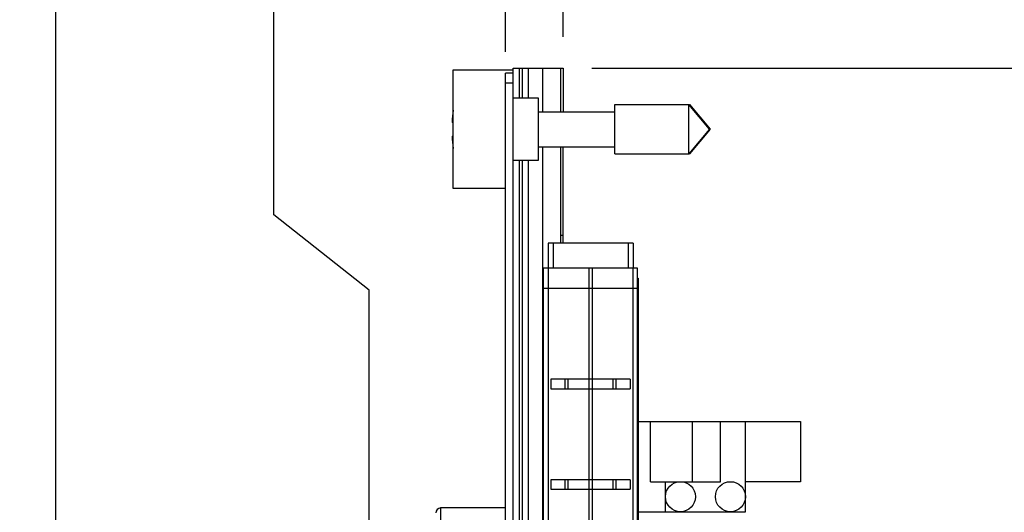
# Model space of a CAD drawing. Header units: inches. Extents: x 0 to 22, y 0 to 17.
# Tile 119 of 121: x 17.9 to 19.9, y 11.6 to 12.6. Entities that reach past the tile are written whole.
import ezdxf

# ---------------------------------------------------------------- set-up
doc = ezdxf.new("R2010")
doc.units = ezdxf.units.IN
doc.header["$LTSCALE"] = 1.21
doc.header["$MEASUREMENT"] = 0
doc.layers.get('0').update_dxf_attribs({"linetype": 'CONTINUOUS'})
doc.layers.add('DIMENSIONS', color=7, linetype='CONTINUOUS')
doc.styles.get("Standard").update_dxf_attribs({"font": 'txt', "width": 0.8})
doc.dimstyles.new('DIMSTYLE_1', dxfattribs={"dimtxt": 0.125, "dimasz": 0.18, "dimexe": 0.125, "dimexo": 0.0625, "dimgap": 0.03125, "dimtad": 0, "dimtih": 1, "dimtoh": 1, "dimzin": 4, "dimdsep": 46, "dimtxsty": 'STANDARD', "dimblk": '_FILLED', "dimblk1": '_FILLED', "dimblk2": '_FILLED', "dimcen": 0.09, "dimadec": 0, "dimazin": 0, "dimtp": 0.01, "dimtm": 0.01, "dimtfac": 1, "dimtofl": 0, "dimtmove": 0, "dimatfit": 3, "dimldrblk": '_FILLED', "dimfxl": 1, "dimtolj": 1, "dimtzin": 4, "dimarcsym": 0})
doc.dimstyles.new('DIMSTYLE_2', dxfattribs={"dimtxt": 0.125, "dimasz": 0.18, "dimexe": 0.125, "dimexo": 0.0625, "dimgap": 0.0625, "dimtad": 0, "dimtih": 1, "dimtoh": 1, "dimzin": 4, "dimdsep": 46, "dimtxsty": 'STANDARD', "dimblk": '_FILLED', "dimblk1": '_FILLED', "dimblk2": '_FILLED', "dimcen": 0.09, "dimadec": 0, "dimazin": 0, "dimtp": 0.01, "dimtm": 0.01, "dimtfac": 1, "dimtofl": 0, "dimtmove": 0, "dimatfit": 3, "dimldrblk": '_FILLED', "dimfxl": 1, "dimtolj": 1, "dimtzin": 4, "dimarcsym": 0})

# ---------------------------------------------------------------- blocks, each defined once
blk = doc.blocks.new('*D46')
at = {"layer": 'DIMENSIONS', "color": 2, "linetype": 'CONTINUOUS'}
for p, q in [((18.7141, 12.7685), (18.7141, 12.9226)), ((18.8616, 12.6573), (18.7141, 12.7685)), ((18.8616, 12.5176), (18.8616, 12.6573))]:
    blk.add_line(p, q, dxfattribs=at)
at = {"layer": 'DIMENSIONS', "color": 2, "linetype": 'CONTINUOUS', "insert": (18.6516, 12.9851), "char_height": 0.125, "width": 0.925, "attachment_point": 1, "rotation": 90, "line_spacing_factor": 0.9}
blk.add_mtext('.12{\\Ftxt.shx;\\W1.000000;\\H0.125000; }[2.9]', dxfattribs=at)
blk = doc.blocks.new('_FILLED')
at = {"color": 0, "linetype": 'BYBLOCK'}
blk.add_solid([(0, 0), (-1, 0.174), (-1, -0.174)], dxfattribs=at)
blk = doc.blocks.new('*D47')
at = {"layer": 'DIMENSIONS', "color": 2, "linetype": 'CONTINUOUS'}
blk.add_line((18.9766, 12.5476), (18.9766, 12.9226), dxfattribs=at)
at = {"layer": 'DIMENSIONS', "color": 2, "linetype": 'CONTINUOUS', "insert": (18.9141, 12.9851), "char_height": 0.125, "width": 0.725, "attachment_point": 1, "rotation": 90, "line_spacing_factor": 0.9}
blk.add_mtext('.00{\\Ftxt.shx;\\W1.000000;\\H0.125000; }[0]', dxfattribs=at)
blk = doc.blocks.new('*D48')
at = {"layer": 'DIMENSIONS', "color": 2, "linetype": 'CONTINUOUS'}
blk.add_line((17.9616, 11.3046), (17.9616, 12.9226), dxfattribs=at)
at = {"layer": 'DIMENSIONS', "color": 2, "linetype": 'CONTINUOUS', "insert": (17.8991, 12.9851), "char_height": 0.125, "width": 1.125, "attachment_point": 1, "rotation": 90, "line_spacing_factor": 0.9}
blk.add_mtext('1.02{\\Ftxt.shx;\\W1.000000;\\H0.125000; }[25.8]', dxfattribs=at)
blk = doc.blocks.new('*D52')
at = {"layer": 'DIMENSIONS', "color": 2, "linetype": 'CONTINUOUS'}
for p, q in [((18.3978, 12.192), (18.3978, 12.9226)), ((18.5882, 12.0413), (18.3978, 12.192)), ((18.5882, 11.5634), (18.5882, 12.0413))]:
    blk.add_line(p, q, dxfattribs=at)
at = {"layer": 'DIMENSIONS', "color": 2, "linetype": 'CONTINUOUS', "insert": (18.3353, 12.9851), "char_height": 0.125, "width": 1.325, "attachment_point": 1, "rotation": 90, "line_spacing_factor": 0.9}
blk.add_mtext('19X .39{\\Ftxt.shx;\\W1.000000;\\H0.125000; }[9.9]', dxfattribs=at)
blk = doc.blocks.new('*D53')
at = {"layer": 'DIMENSIONS', "color": 2, "linetype": 'CONTINUOUS'}
for p, q in [((19.0341, 12.4851), (20.5303, 12.4851)), ((20.4053, 12.4851), (20.4053, 10.0776)), ((20.4053, 7.4201), (20.4053, 9.8276)), ((18.9983, 7.4201), (20.5303, 7.4201))]:
    blk.add_line(p, q, dxfattribs=at)
at = {"layer": 'DIMENSIONS', "color": 2, "linetype": 'CONTINUOUS', "xscale": 0.18, "yscale": 0.18, "zscale": 0.18}
for p, rotation in [((20.4053, 12.4851), 90), ((20.4053, 7.4201), 270)]:
    blk.add_blockref('_FILLED', p, dxfattribs=dict(at, rotation=rotation))
at = {"layer": 'DIMENSIONS', "color": 2, "linetype": 'CONTINUOUS', "insert": (20.4053, 10.0151), "char_height": 0.125, "width": 1.225, "attachment_point": 2, "line_spacing_factor": 0.9}
blk.add_mtext('5.07{\\Ftxt.shx;\\W1.000000;\\H0.125000; }[128.7]', dxfattribs=at)

msp = doc.modelspace()

# ---------------------------------------------------------------- linework, layer by layer
at = {"color": 7, "linetype": 'CONTINUOUS'}
for p, q in [((18.7566, 12.2446), (18.7566, 12.4816)), ((18.7566, 12.4816), (18.8766, 12.4816)), ((18.8616, 8.3492), (18.8616, 12.4751)), ((18.8766, 12.4751), (18.8616, 12.4751)), ((18.8766, 8.0392), (18.8766, 12.4851)), ((18.8766, 12.4851), (18.9766, 12.4851)), ((18.9066, 12.4851), (18.9066, 12.4256)), ((18.9716, 12.4851), (18.9716, 12.3982)), ((18.9766, 12.4851), (18.9766, 12.3982)), ((18.8766, 12.4256), (18.9266, 12.4256)), ((18.9266, 12.4256), (18.9266, 12.3006)), ((18.9266, 12.3982), (19.0803, 12.3982)), ((19.0803, 12.3139), (19.0803, 12.4123)), ((19.0803, 12.4123), (19.2294, 12.4123)), ((19.2284, 12.3139), (19.2284, 12.4123)), ((19.2697, 12.3631), (19.2284, 12.4123)), ((19.2294, 12.4111), (19.2294, 12.4123)), ((19.2294, 12.4123), (19.2707, 12.3631)), ((18.7566, 12.3769), (18.7545, 12.3769)), ((19.2697, 12.3631), (19.2284, 12.3139)), ((19.2707, 12.3631), (19.2294, 12.3139)), ((18.7545, 12.3493), (18.7566, 12.3493)), ((18.9266, 12.3281), (19.0803, 12.3281)), ((18.9716, 12.3281), (18.9716, 12.1351)), ((18.9766, 12.1351), (18.9766, 12.3281)), ((18.9266, 12.3006), (18.8766, 12.3006)), ((18.9066, 12.3006), (18.9066, 11.3705)), ((19.0803, 12.3139), (19.2294, 12.3139)), ((19.2294, 12.3139), (19.2294, 12.3151)), ((18.8616, 12.2446), (18.7566, 12.2446)), ((18.9466, 12.1351), (18.9466, 12.0851)), ((19.1166, 12.1351), (18.9466, 12.1351)), ((19.1166, 12.1351), (19.1166, 12.0851)), ((18.9376, 8.0451), (18.9376, 12.0851)), ((19.1256, 12.0851), (18.9376, 12.0851)), ((19.1256, 8.0451), (19.1256, 12.0851)), ((19.1256, 12.0651), (19.1266, 12.0651)), ((19.1266, 12.0651), (19.1266, 11.4453)), ((18.9376, 12.0451), (19.1256, 12.0451)), ((18.9524, 11.8632), (18.9524, 11.8442)), ((19.1109, 11.8632), (18.9524, 11.8632)), ((18.9524, 11.8442), (19.1109, 11.8442)), ((18.9811, 11.8442), (18.9811, 11.8632)), ((18.9866, 11.8442), (18.9866, 11.8632)), ((19.0766, 11.8442), (19.0766, 11.8632)), ((19.0822, 11.8632), (19.0822, 11.8442)), ((19.1109, 11.8632), (19.1109, 11.8442)), ((19.1266, 11.7785), (19.4515, 11.7785)), ((19.1515, 11.6585), (19.1515, 11.7785)), ((19.2915, 11.6585), (19.2915, 11.7785)), ((19.3415, 11.5985), (19.3415, 11.7785)), ((19.4515, 11.7785), (19.4515, 11.6585)), ((18.9524, 11.6622), (18.9524, 11.6432)), ((19.1109, 11.6622), (18.9524, 11.6622)), ((18.9811, 11.6432), (18.9811, 11.6622)), ((18.9866, 11.6432), (18.9866, 11.6622)), ((19.0766, 11.6432), (19.0766, 11.6622)), ((19.0822, 11.6622), (19.0822, 11.6432)), ((19.1109, 11.6622), (19.1109, 11.6432)), ((19.1515, 11.6585), (19.2915, 11.6585)), ((19.1815, 11.5985), (19.1815, 11.6585)), ((19.4515, 11.6585), (19.3415, 11.6585)), ((18.9524, 11.6432), (19.1109, 11.6432)), ((18.8616, 11.6059), (18.7316, 11.6059)), ((19.1266, 11.5985), (19.3415, 11.5985))]:
    msp.add_line(p, q, dxfattribs=at)
at = {"color": 9, "linetype": 'CONTINUOUS'}
for p, q in [((18.8886, 12.4851), (18.8886, 12.4256)), ((18.8946, 12.4851), (18.8946, 12.4256)), ((18.9358, 12.3982), (18.9358, 12.4851)), ((18.8766, 12.4551), (18.8616, 12.4551)), ((18.9358, 11.3705), (18.9358, 12.3281)), ((18.8886, 12.3006), (18.8886, 11.3705)), ((18.8946, 12.3006), (18.8946, 11.3705)), ((18.9766, 12.1506), (18.9716, 12.1506)), ((18.9566, 12.1351), (18.9566, 12.0851)), ((19.1066, 12.1351), (19.1066, 12.0851)), ((18.9466, 12.0851), (18.9466, 8.0451)), ((19.0285, 11.4453), (19.0285, 12.0851)), ((19.0348, 12.0851), (19.0348, 11.4453)), ((19.1167, 8.0451), (19.1167, 12.0851)), ((19.2356, 11.6585), (19.2356, 11.7785)), ((18.7316, 11.6059), (18.7316, 11.4246))]:
    msp.add_line(p, q, dxfattribs=at)
at = {"color": 7, "linetype": 'CONTINUOUS'}
for centre in [(19.2115, 11.6285), (19.3115, 11.6285)]:
    msp.add_circle(centre, 0.03, dxfattribs=at)
for centre, radius, start, end in [((19.0669, 12.3631), 0.3127, 172.9361, 177.4743), ((19.0669, 12.3631), 0.3127, 182.5257, 187.0639), ((18.7316, 11.5959), 0.01, 90, 180)]:
    msp.add_arc(centre, radius, start, end, dxfattribs=at)

# ---------------------------------------------------------------- dimensions: what is measured, and where the dimension line sits
at = {"layer": 'DIMENSIONS', "color": 2, "linetype": 'CONTINUOUS'}
dim = msp.add_ordinate_dim(feature_location=(18.5882, 11.5634), offset=(-0.1904, 1.3592), dtype=0, origin=(18.9766, 11.5009), text='19X <>', dimstyle='DIMSTYLE_1', dxfattribs=at)
dim.commit()
dim.dimension.update_dxf_attribs({"geometry": '*D52', "text_midpoint": (18.3978, 13.6476)})
for feature_location, offset, dtype, origin, picture, middle in [((17.9616169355, 11.3046023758), (0, 1.61801), 1, (18.9766169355, 11.2421023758), '*D48', (17.9616169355, 13.5476123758)), ((18.8616, 12.5176), (-0.1475, 0.405), 0, (18.9766, 12.4851), '*D46', (18.7141, 13.4476)), ((18.9766169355, 12.5476123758), (0, 0.375), 1, (18.9766169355, 12.4851123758), '*D47', (18.9766169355, 13.3476123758))]:
    dim = msp.add_ordinate_dim(feature_location=feature_location, offset=offset, dtype=dtype, origin=origin, dimstyle='DIMSTYLE_1', dxfattribs=at)
    dim.commit()
    dim.dimension.update_dxf_attribs({"geometry": picture, "text_midpoint": middle})
dim = msp.add_linear_dim(base=(20.4053228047, 7.4201123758), p1=(18.9716169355, 12.4851123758), p2=(18.935813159, 7.4201123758), angle=270, dimstyle='DIMSTYLE_2', dxfattribs=at)
dim.commit()
dim.dimension.update_dxf_attribs({"geometry": '*D53', "text_midpoint": (20.4053228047, 9.9526123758), "dimtype": 160})

doc.saveas('drawing.dxf')
